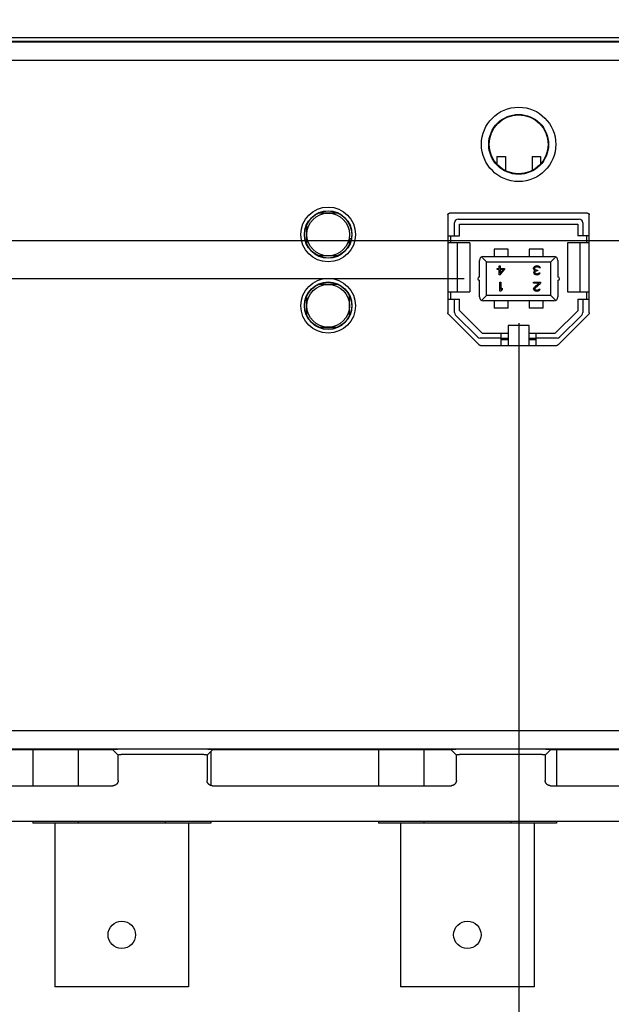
# Model space of a CAD drawing. Header units: inches. Extents: x 0 to 34, y 0 to 22.
# Tile 16 of 80: x 15.6 to 17.3, y 16.7 to 19.5. Entities that reach past the tile are written whole.
import ezdxf

# ---------------------------------------------------------------- set-up
doc = ezdxf.new("R2010")
doc.units = ezdxf.units.IN
doc.header["$LTSCALE"] = 1.87
doc.header["$MEASUREMENT"] = 0
doc.layers.get('0').update_dxf_attribs({"linetype": 'CONTINUOUS'})
doc.layers.add('DIMENSIONS', color=7, linetype='CONTINUOUS')
doc.styles.get("Standard").update_dxf_attribs({"font": 'txt', "width": 0.8})
doc.dimstyles.new('DIMSTYLE_1', dxfattribs={"dimtxt": 0.125, "dimasz": 0.18, "dimexe": 0.18, "dimexo": 0.0625, "dimgap": 0.09, "dimtad": 0, "dimtih": 1, "dimtoh": 1, "dimdec": 3, "dimzin": 4, "dimdsep": 46, "dimtxsty": 'STANDARD', "dimblk": '_FILLED', "dimblk1": '_FILLED', "dimblk2": '_FILLED', "dimcen": 0.09, "dimadec": 0, "dimazin": 0, "dimtp": 0.01, "dimtm": 0.01, "dimtfac": 1, "dimtdec": 3, "dimtofl": 0, "dimtmove": 0, "dimatfit": 3, "dimldrblk": '_FILLED', "dimfxl": 1, "dimtolj": 1, "dimtzin": 4, "dimarcsym": 0})
doc.dimstyles.new('DIMSTYLE_2', dxfattribs={"dimtxt": 0.125, "dimasz": 0.18, "dimexe": 0.18, "dimexo": 0.0625, "dimgap": 0.09, "dimtad": 0, "dimtih": 1, "dimtoh": 1, "dimdec": 3, "dimzin": 4, "dimdsep": 46, "dimtxsty": 'STANDARD', "dimblk": '_FILLED', "dimblk1": '_FILLED', "dimblk2": '_FILLED', "dimcen": 0.09, "dimadec": 0, "dimazin": 0, "dimtp": 0.01, "dimtm": 0.01, "dimtfac": 1, "dimtdec": 3, "dimtofl": 0, "dimtmove": 0, "dimatfit": 3, "dimldrblk": '_FILLED', "dimfxl": 1, "dimtolj": 1, "dimtzin": 4, "dimarcsym": 0})

# ---------------------------------------------------------------- blocks, each defined once
blk = doc.blocks.new('*D22')
at = {"layer": 'DIMENSIONS', "color": 2, "linetype": 'CONTINUOUS'}
blk.add_line((16.8741, 18.736), (12.1645, 18.736), dxfattribs=at)
at = {"layer": 'DIMENSIONS', "color": 2, "linetype": 'CONTINUOUS', "insert": (12.102, 18.7985), "char_height": 0.125, "width": 1.225, "attachment_point": 3, "line_spacing_factor": 0.9}
blk.add_mtext('.667{\\Ftxt.shx;\\W1.000000;\\H0.125000; }[16.94]', dxfattribs=at)
blk = doc.blocks.new('_FILLED')
at = {"color": 0, "linetype": 'BYBLOCK'}
blk.add_solid([(0, 0), (-1, 0.174), (-1, -0.174)], dxfattribs=at)
blk = doc.blocks.new('*D23')
at = {"layer": 'DIMENSIONS', "color": 2, "linetype": 'CONTINUOUS'}
for p, q in [((12.4111, 18.9244), (12.1645, 18.9244)), ((12.5664, 18.8419), (12.4111, 18.9244)), ((17.6706, 18.8419), (12.5664, 18.8419))]:
    blk.add_line(p, q, dxfattribs=at)
at = {"layer": 'DIMENSIONS', "color": 2, "linetype": 'CONTINUOUS', "insert": (12.102, 18.9869), "char_height": 0.125, "width": 1.225, "attachment_point": 3, "line_spacing_factor": 0.9}
blk.add_mtext('.561{\\Ftxt.shx;\\W1.000000;\\H0.125000; }[14.25]', dxfattribs=at)
blk = doc.blocks.new('*D25')
at = {"layer": 'DIMENSIONS', "color": 2, "linetype": 'CONTINUOUS'}
blk.add_line((17.0272, 18.6109), (17.0272, 16.0605), dxfattribs=at)
at = {"layer": 'DIMENSIONS', "color": 2, "linetype": 'CONTINUOUS', "insert": (16.9647, 15.998), "char_height": 0.125, "width": 1.425, "attachment_point": 3, "rotation": 90, "line_spacing_factor": 0.9}
blk.add_mtext('4.175{\\Ftxt.shx;\\W1.000000;\\H0.125000; }[106.05]', dxfattribs=at)
blk = doc.blocks.new('*D26')
at = {"layer": 'DIMENSIONS', "color": 2, "linetype": 'CONTINUOUS'}
blk.add_line((17.802, 18.9057), (17.802, 16.0605), dxfattribs=at)
at = {"layer": 'DIMENSIONS', "color": 2, "linetype": 'CONTINUOUS', "insert": (17.7395, 15.998), "char_height": 0.125, "width": 1.425, "attachment_point": 3, "rotation": 90, "line_spacing_factor": 0.9}
blk.add_mtext('4.950{\\Ftxt.shx;\\W1.000000;\\H0.125000; }[125.73]', dxfattribs=at)
blk = doc.blocks.new('*D27')
at = {"layer": 'DIMENSIONS', "color": 2, "linetype": 'CONTINUOUS'}
for p, q in [((12.852, 18.4455), (12.852, 20.278)), ((20.152, 18.4455), (20.152, 20.278)), ((12.852, 20.153), (15.3885, 20.153)), ((20.152, 20.153), (17.1385, 20.153))]:
    blk.add_line(p, q, dxfattribs=at)
at = {"layer": 'DIMENSIONS', "color": 2, "linetype": 'CONTINUOUS', "xscale": 0.18, "yscale": 0.18, "zscale": 0.18, "rotation": 180}
blk.add_blockref('_FILLED', (12.852, 20.153), dxfattribs=at)
at = {"layer": 'DIMENSIONS', "color": 2, "linetype": 'CONTINUOUS', "xscale": 0.18, "yscale": 0.18, "zscale": 0.18}
blk.add_blockref('_FILLED', (20.152, 20.153), dxfattribs=at)
at = {"layer": 'DIMENSIONS', "color": 2, "linetype": 'CONTINUOUS', "insert": (16.2635, 20.2155), "char_height": 0.125, "width": 1.625, "attachment_point": 2, "line_spacing_factor": 0.9}
blk.add_mtext('(7.300{\\Ftxt.shx;\\W1.000000;\\H0.125000; }[185.42])', dxfattribs=at)

msp = doc.modelspace()

# ---------------------------------------------------------------- linework, layer by layer
at = {"color": 7, "linetype": 'CONTINUOUS'}
for p, q in [((13.152, 19.403), (19.852, 19.403)), ((14.767, 19.413), (18.237, 19.413)), ((19.852, 19.3995), (13.152, 19.3995)), ((19.852, 19.3486), (13.152, 19.3486)), ((16.9661, 19.0785), (16.9661, 19.0571)), ((16.9661, 19.0785), (16.9898, 19.0785)), ((16.9898, 19.0785), (16.9898, 19.0392)), ((17.0646, 19.0785), (17.0646, 19.0395)), ((17.0646, 19.0785), (17.0882, 19.0785)), ((17.0882, 19.0785), (17.0882, 19.0576)), ((16.5195, 18.92), (16.4644, 18.92)), ((16.8284, 18.9149), (16.8284, 18.6398)), ((17.2205, 18.9199), (16.8334, 18.9199)), ((17.2255, 18.6398), (17.2255, 18.9149)), ((16.432, 18.8324), (16.432, 18.8876)), ((16.847, 18.856), (16.847, 18.8932)), ((16.8569, 18.9031), (17.1974, 18.9031)), ((16.8608, 18.856), (16.8608, 18.8891)), ((16.8608, 18.8891), (17.1935, 18.8891)), ((17.1935, 18.8891), (17.1935, 18.856)), ((17.2073, 18.8932), (17.2073, 18.856)), ((16.8284, 18.856), (16.8608, 18.856)), ((16.8364, 18.8363), (16.8364, 18.856)), ((17.2255, 18.856), (17.1935, 18.856)), ((17.2179, 18.856), (17.2179, 18.8363)), ((16.552, 18.8324), (16.552, 18.848)), ((16.5569, 18.848), (16.552, 18.848)), ((16.8898, 18.8363), (16.8284, 18.8363)), ((16.8546, 18.8363), (16.8546, 18.6986)), ((16.8898, 18.8363), (16.8898, 18.6986)), ((17.1646, 18.8363), (17.1646, 18.6986)), ((17.2255, 18.8363), (17.1646, 18.8363)), ((17.1997, 18.6986), (17.1997, 18.8363)), ((16.5195, 18.8), (16.4644, 18.8)), ((16.9231, 18.7971), (16.9366, 18.7836)), ((16.9287, 18.7986), (17.1256, 18.7986)), ((16.9583, 18.8191), (16.9583, 18.7986)), ((16.9976, 18.8191), (16.9583, 18.8191)), ((16.9976, 18.7986), (16.9976, 18.8191)), ((17.0567, 18.8191), (17.0567, 18.7986)), ((17.0961, 18.8191), (17.0567, 18.8191)), ((17.0961, 18.7986), (17.0961, 18.8191)), ((17.1312, 18.7971), (17.1177, 18.7836)), ((16.9169, 18.7405), (16.9169, 18.7867)), ((16.9366, 18.6883), (16.9366, 18.7836)), ((16.9366, 18.7836), (17.1177, 18.7836)), ((16.972, 18.7645), (16.972, 18.772)), ((16.972, 18.772), (16.9751, 18.772)), ((16.9751, 18.772), (16.9751, 18.7645)), ((17.0696, 18.7677), (17.0691, 18.7661)), ((17.0707, 18.7693), (17.0696, 18.7677)), ((17.0723, 18.7704), (17.0707, 18.7693)), ((17.0717, 18.7661), (17.0723, 18.7672)), ((17.0744, 18.7714), (17.0723, 18.7704)), ((17.0723, 18.7672), (17.0733, 18.7682)), ((17.0733, 18.7682), (17.0744, 18.7688)), ((17.0765, 18.772), (17.0744, 18.7714)), ((17.0744, 18.7688), (17.077, 18.7693)), ((17.0765, 18.772), (17.0807, 18.772)), ((17.0801, 18.7693), (17.077, 18.7693)), ((17.0801, 18.7693), (17.0828, 18.7688)), ((17.0828, 18.7714), (17.0807, 18.772)), ((17.0849, 18.7704), (17.0828, 18.7714)), ((17.0828, 18.7688), (17.0838, 18.7682)), ((17.0838, 18.7682), (17.0849, 18.7672)), ((17.0864, 18.7693), (17.0849, 18.7704)), ((17.0849, 18.7672), (17.0854, 18.7661)), ((17.0875, 18.7677), (17.0864, 18.7693)), ((17.088, 18.7661), (17.0875, 18.7677)), ((17.1177, 18.6883), (17.1177, 18.7836)), ((17.1374, 18.7867), (17.1374, 18.7405)), ((16.9667, 18.7613), (16.9667, 18.7645)), ((16.9667, 18.7645), (16.972, 18.7645)), ((16.972, 18.7613), (16.9667, 18.7613)), ((16.972, 18.7468), (16.972, 18.7613)), ((16.9751, 18.7468), (16.972, 18.7468)), ((16.9751, 18.7645), (16.9877, 18.7645)), ((16.9751, 18.7468), (16.9877, 18.7613)), ((16.984, 18.7613), (16.9751, 18.7511)), ((16.9751, 18.7613), (16.9751, 18.7511)), ((16.984, 18.7613), (16.9751, 18.7613)), ((16.9877, 18.7645), (16.9877, 18.7613)), ((17.0691, 18.7639), (17.0691, 18.7661)), ((17.0691, 18.7639), (17.0696, 18.7618)), ((17.0696, 18.7618), (17.0707, 18.7602)), ((17.0702, 18.7559), (17.0696, 18.7537)), ((17.0696, 18.7527), (17.0696, 18.7537)), ((17.0696, 18.7527), (17.0702, 18.7505)), ((17.0712, 18.7575), (17.0702, 18.7559)), ((17.0702, 18.7505), (17.0723, 18.7484)), ((17.0707, 18.7602), (17.0733, 18.7591)), ((17.0733, 18.7591), (17.0712, 18.7575)), ((17.0717, 18.7661), (17.0717, 18.7639)), ((17.0728, 18.7618), (17.0717, 18.7639)), ((17.0723, 18.7537), (17.0733, 18.7559)), ((17.0723, 18.7537), (17.0723, 18.7527)), ((17.0733, 18.7511), (17.0723, 18.7527)), ((17.0723, 18.7484), (17.0744, 18.7473)), ((17.0744, 18.7607), (17.0728, 18.7618)), ((17.0733, 18.7559), (17.0744, 18.757)), ((17.0749, 18.75), (17.0733, 18.7511)), ((17.0775, 18.7602), (17.0744, 18.7607)), ((17.0744, 18.757), (17.0775, 18.758)), ((17.0744, 18.7473), (17.078, 18.7468)), ((17.0775, 18.7495), (17.0749, 18.75)), ((17.0775, 18.7602), (17.0796, 18.7602)), ((17.0796, 18.758), (17.0775, 18.758)), ((17.0775, 18.7495), (17.0796, 18.7495)), ((17.0791, 18.7468), (17.078, 18.7468)), ((17.0791, 18.7468), (17.0828, 18.7473)), ((17.0796, 18.7602), (17.0796, 18.758)), ((17.0822, 18.75), (17.0796, 18.7495)), ((17.0838, 18.7511), (17.0822, 18.75)), ((17.0828, 18.7473), (17.0849, 18.7484)), ((17.0849, 18.7527), (17.0838, 18.7511)), ((17.0849, 18.7527), (17.0875, 18.7527)), ((17.0849, 18.7484), (17.087, 18.7505)), ((17.088, 18.7661), (17.0854, 18.7661)), ((17.087, 18.7505), (17.0875, 18.7527)), ((16.5195, 18.72), (16.4644, 18.72)), ((16.9169, 18.6852), (16.9169, 18.7314)), ((16.9743, 18.7009), (16.9743, 18.7261)), ((16.9743, 18.7261), (16.9774, 18.7261)), ((16.9774, 18.7261), (16.9774, 18.7052)), ((17.0691, 18.7234), (17.0691, 18.7261)), ((17.0691, 18.7261), (17.088, 18.7261)), ((17.0838, 18.7234), (17.0691, 18.7234)), ((17.0707, 18.7116), (17.0696, 18.71)), ((17.0838, 18.7234), (17.0707, 18.7116)), ((17.0733, 18.71), (17.088, 18.7234)), ((17.088, 18.7261), (17.088, 18.7234)), ((17.1374, 18.7314), (17.1374, 18.6852)), ((16.432, 18.6324), (16.432, 18.6876)), ((16.552, 18.6324), (16.552, 18.6876)), ((16.8284, 18.6986), (16.8898, 18.6986)), ((16.8364, 18.6789), (16.8364, 18.6986)), ((16.9231, 18.6748), (16.9366, 18.6883)), ((17.1177, 18.6883), (16.9366, 18.6883)), ((16.9774, 18.7009), (16.9743, 18.7009)), ((16.9806, 18.709), (16.9774, 18.7052)), ((16.9774, 18.7009), (16.9806, 18.7047)), ((16.9806, 18.709), (16.9806, 18.7047)), ((17.0696, 18.71), (17.0691, 18.7079)), ((17.0691, 18.7068), (17.0691, 18.7079)), ((17.0691, 18.7068), (17.0696, 18.7047)), ((17.0696, 18.7047), (17.0717, 18.7025)), ((17.0717, 18.7025), (17.0738, 18.7014)), ((17.0723, 18.7079), (17.0733, 18.71)), ((17.0723, 18.7079), (17.0723, 18.7068)), ((17.0733, 18.7052), (17.0723, 18.7068)), ((17.0749, 18.7041), (17.0733, 18.7052)), ((17.0738, 18.7014), (17.077, 18.7009)), ((17.0775, 18.7036), (17.0749, 18.7041)), ((17.0791, 18.7009), (17.077, 18.7009)), ((17.0775, 18.7036), (17.0796, 18.7036)), ((17.0791, 18.7009), (17.0828, 18.7014)), ((17.0822, 18.7041), (17.0796, 18.7036)), ((17.0838, 18.7052), (17.0822, 18.7041)), ((17.0828, 18.7014), (17.0849, 18.7025)), ((17.0849, 18.7068), (17.0838, 18.7052)), ((17.0849, 18.7068), (17.0875, 18.7068)), ((17.0849, 18.7025), (17.087, 18.7047)), ((17.087, 18.7047), (17.0875, 18.7068)), ((17.1312, 18.6748), (17.1177, 18.6883)), ((17.1646, 18.6986), (17.2255, 18.6986)), ((17.2179, 18.6986), (17.2179, 18.6789)), ((16.8284, 18.6789), (16.8608, 18.6789)), ((16.847, 18.6409), (16.847, 18.6789)), ((16.8608, 18.647), (16.8608, 18.6789)), ((17.1256, 18.6734), (16.9287, 18.6734)), ((16.9583, 18.6734), (16.9583, 18.6528)), ((16.9976, 18.6528), (16.9976, 18.6734)), ((17.0567, 18.6734), (17.0567, 18.6528)), ((17.0961, 18.6528), (17.0961, 18.6734)), ((17.1935, 18.6789), (17.1935, 18.6458)), ((17.1935, 18.6789), (17.2255, 18.6789)), ((17.2073, 18.6789), (17.2073, 18.6409)), ((16.8298, 18.6363), (16.916, 18.5502)), ((16.8499, 18.6339), (16.9121, 18.5717)), ((16.8608, 18.647), (16.925, 18.5828)), ((16.9976, 18.6528), (16.9583, 18.6528)), ((17.0961, 18.6528), (17.0567, 18.6528)), ((17.1293, 18.5828), (17.1935, 18.6458)), ((17.138, 18.5502), (17.2241, 18.6363)), ((17.1422, 18.5717), (17.2044, 18.6339)), ((16.9976, 18.6045), (16.9976, 18.5487)), ((17.0567, 18.6045), (16.9976, 18.6045)), ((17.0567, 18.5487), (17.0567, 18.6045)), ((16.4644, 18.6), (16.5195, 18.6)), ((16.925, 18.5828), (16.9976, 18.5828)), ((16.978, 18.5487), (16.978, 18.5828)), ((17.0567, 18.5828), (17.1293, 18.5828)), ((17.0764, 18.5487), (17.0764, 18.5828)), ((16.978, 18.5688), (16.9191, 18.5688)), ((16.9195, 18.5487), (17.1344, 18.5487)), ((16.9976, 18.5678), (16.978, 18.5678)), ((16.978, 18.5651), (16.9976, 18.5651)), ((17.0764, 18.5678), (17.0567, 18.5678)), ((17.0567, 18.5651), (17.0764, 18.5651)), ((17.1352, 18.5688), (17.0764, 18.5688)), ((13.0654, 17.4673), (19.9386, 17.4673)), ((13.0654, 17.4165), (19.9386, 17.4165)), ((15.8875, 17.413), (15.2164, 17.413)), ((15.662, 17.413), (15.662, 17.3127)), ((15.7896, 17.413), (15.7896, 17.3127)), ((15.8872, 17.4132), (15.8893, 17.4153)), ((15.9022, 17.3982), (15.8872, 17.4132)), ((15.9193, 17.4158), (16.1346, 17.4158)), ((16.1517, 17.3982), (16.1667, 17.4132)), ((16.1646, 17.4153), (16.1667, 17.4132)), ((16.8375, 17.413), (16.1664, 17.413)), ((16.633, 17.413), (16.633, 17.3127)), ((16.7606, 17.413), (16.7606, 17.3127)), ((16.8372, 17.4132), (16.8393, 17.4153)), ((16.8522, 17.3982), (16.8372, 17.4132)), ((16.8693, 17.4158), (17.0846, 17.4158)), ((17.1017, 17.3982), (17.1167, 17.4132)), ((17.1146, 17.4153), (17.1167, 17.4132)), ((17.7875, 17.413), (17.1164, 17.413)), ((17.133, 17.413), (17.133, 17.3127)), ((15.9022, 17.3982), (15.9043, 17.4003)), ((15.9022, 17.3277), (15.9022, 17.3982)), ((15.9193, 17.4008), (16.1346, 17.4008)), ((16.1496, 17.4003), (16.1517, 17.3982)), ((16.1517, 17.3982), (16.1517, 17.3277)), ((16.162, 17.4085), (16.162, 17.3135)), ((16.8522, 17.3982), (16.8543, 17.4003)), ((16.8522, 17.3277), (16.8522, 17.3982)), ((16.8693, 17.4008), (17.0846, 17.4008)), ((17.0996, 17.4003), (17.1017, 17.3982)), ((17.1017, 17.3982), (17.1017, 17.3277)), ((15.2167, 17.3127), (15.8872, 17.3127)), ((16.1629, 17.3132), (16.1624, 17.3133)), ((16.1635, 17.3131), (16.1629, 17.3132)), ((16.164, 17.3129), (16.1635, 17.3131)), ((16.1646, 17.3129), (16.164, 17.3129)), ((16.1651, 17.3128), (16.1645, 17.3129)), ((16.1656, 17.3127), (16.1651, 17.3128)), ((16.1662, 17.3127), (16.1656, 17.3127)), ((16.1667, 17.3127), (16.1662, 17.3127)), ((16.1667, 17.3127), (16.8372, 17.3127)), ((17.1167, 17.3127), (17.7872, 17.3127)), ((14.1125, 17.2134), (18.8914, 17.2134)), ((15.662, 17.2134), (15.662, 17.208)), ((16.162, 17.208), (15.662, 17.208)), ((15.7245, 17.208), (15.7245, 16.748)), ((15.7896, 17.2134), (15.7896, 17.208)), ((16.0343, 17.2134), (16.0343, 17.208)), ((16.0995, 17.208), (16.0995, 16.748)), ((16.162, 17.2134), (16.162, 17.208)), ((16.633, 17.2134), (16.633, 17.208)), ((17.133, 17.208), (16.633, 17.208)), ((16.6955, 17.208), (16.6955, 16.748)), ((16.7606, 17.2134), (16.7606, 17.208)), ((17.0053, 17.2134), (17.0053, 17.208)), ((17.0705, 17.208), (17.0705, 16.748)), ((17.133, 17.2134), (17.133, 17.208)), ((16.0995, 16.748), (15.7245, 16.748)), ((17.0705, 16.748), (16.6955, 16.748))]:
    msp.add_line(p, q, dxfattribs=at)
for points in [[(16.8284, 18.9149), (16.8284, 18.9151), (16.8284, 18.9153), (16.8284, 18.9156), (16.8284, 18.9158), (16.8285, 18.916), (16.8286, 18.9163), (16.8286, 18.9165), (16.8287, 18.9167), (16.8288, 18.9169), (16.8289, 18.9172), (16.829, 18.9174), (16.8292, 18.9176), (16.8293, 18.9178), (16.8294, 18.918), (16.8296, 18.9182), (16.8297, 18.9183), (16.8299, 18.9185), (16.8301, 18.9187), (16.8303, 18.9188), (16.8305, 18.919), (16.8307, 18.9191), (16.8309, 18.9192), (16.8311, 18.9193), (16.8313, 18.9195), (16.8315, 18.9195), (16.8318, 18.9196), (16.832, 18.9197), (16.8322, 18.9198), (16.8325, 18.9198), (16.8327, 18.9198), (16.8329, 18.9199), (16.8332, 18.9199), (16.8334, 18.9199)], [(17.2205, 18.9199), (17.2207, 18.9199), (17.221, 18.9199), (17.2212, 18.9198), (17.2214, 18.9198), (17.2217, 18.9198), (17.2219, 18.9197), (17.2221, 18.9196), (17.2224, 18.9195), (17.2226, 18.9194), (17.2228, 18.9193), (17.223, 18.9192), (17.2232, 18.9191), (17.2234, 18.919), (17.2236, 18.9188), (17.2238, 18.9187), (17.224, 18.9185), (17.2242, 18.9183), (17.2243, 18.9182), (17.2245, 18.918), (17.2246, 18.9178), (17.2248, 18.9176), (17.2249, 18.9174), (17.225, 18.9172), (17.2251, 18.9169), (17.2252, 18.9167), (17.2253, 18.9165), (17.2254, 18.9163), (17.2254, 18.916), (17.2255, 18.9158), (17.2255, 18.9156), (17.2255, 18.9153), (17.2255, 18.9151), (17.2255, 18.9149)], [(16.8298, 18.6363), (16.8297, 18.6364), (16.8295, 18.6366), (16.8294, 18.6368), (16.8293, 18.637), (16.8291, 18.6372), (16.829, 18.6374), (16.8289, 18.6376), (16.8288, 18.6378), (16.8287, 18.638), (16.8286, 18.6383), (16.8286, 18.6385), (16.8285, 18.6387), (16.8284, 18.639), (16.8284, 18.6392), (16.8284, 18.6394), (16.8284, 18.6397), (16.8284, 18.6398)], [(17.2255, 18.6398), (17.2255, 18.6397), (17.2255, 18.6394), (17.2255, 18.6392), (17.2255, 18.6389), (17.2254, 18.6387), (17.2254, 18.6385), (17.2253, 18.6383), (17.2252, 18.638), (17.2251, 18.6378), (17.225, 18.6376), (17.2249, 18.6374), (17.2248, 18.6372), (17.2246, 18.637), (17.2245, 18.6368), (17.2244, 18.6366), (17.2242, 18.6364), (17.2241, 18.6363)], [(16.9195, 18.5487), (16.9193, 18.5487), (16.9191, 18.5487), (16.9188, 18.5488), (16.9186, 18.5488), (16.9184, 18.5488), (16.9181, 18.5489), (16.9179, 18.549), (16.9177, 18.5491), (16.9175, 18.5491), (16.9172, 18.5492), (16.917, 18.5494), (16.9168, 18.5495), (16.9166, 18.5496), (16.9164, 18.5498), (16.9163, 18.5499), (16.9161, 18.5501), (16.916, 18.5502)], [(17.138, 18.5502), (17.1378, 18.5501), (17.1376, 18.5499), (17.1375, 18.5497), (17.1373, 18.5496), (17.1371, 18.5495), (17.1369, 18.5494), (17.1367, 18.5492), (17.1364, 18.5491), (17.1362, 18.5491), (17.136, 18.549), (17.1358, 18.5489), (17.1355, 18.5488), (17.1353, 18.5488), (17.1351, 18.5488), (17.1348, 18.5487), (17.1346, 18.5487), (17.1344, 18.5487)], [(15.9022, 17.3277), (15.9022, 17.3272), (15.9022, 17.3267), (15.9021, 17.3261), (15.9021, 17.3256), (15.902, 17.325), (15.9019, 17.3245), (15.9017, 17.324), (15.9016, 17.3234), (15.9014, 17.3229), (15.9012, 17.3224), (15.901, 17.3219), (15.9008, 17.3214), (15.9006, 17.3209), (15.9003, 17.3204), (15.9, 17.3199), (15.8997, 17.3194), (15.8994, 17.319), (15.8991, 17.3186), (15.8988, 17.3181), (15.8984, 17.3177), (15.898, 17.3173), (15.8976, 17.3169), (15.8972, 17.3165), (15.8968, 17.3162), (15.8964, 17.3158), (15.8959, 17.3155), (15.8955, 17.3152), (15.895, 17.3149), (15.8946, 17.3146), (15.8941, 17.3144), (15.8936, 17.3141), (15.8931, 17.3139), (15.8925, 17.3137), (15.892, 17.3135), (15.8915, 17.3133), (15.891, 17.3132), (15.8904, 17.3131), (15.8899, 17.3129), (15.8894, 17.3129), (15.8888, 17.3128), (15.8883, 17.3127), (15.8877, 17.3127), (15.8872, 17.3127)], [(16.1624, 17.3133), (16.1619, 17.3135), (16.1614, 17.3137), (16.1608, 17.3139), (16.1603, 17.3141), (16.1598, 17.3144), (16.1594, 17.3146), (16.1589, 17.3149), (16.1584, 17.3152), (16.158, 17.3155), (16.1575, 17.3158), (16.1571, 17.3162), (16.1567, 17.3165), (16.1563, 17.3169), (16.1559, 17.3173), (16.1555, 17.3177), (16.1552, 17.3181), (16.1548, 17.3185), (16.1545, 17.319), (16.1542, 17.3194), (16.1539, 17.3199), (16.1536, 17.3204), (16.1533, 17.3209), (16.1531, 17.3214), (16.1529, 17.3219), (16.1527, 17.3224), (16.1525, 17.3229), (16.1523, 17.3234), (16.1522, 17.3239), (16.152, 17.3245), (16.1519, 17.325), (16.1518, 17.3256), (16.1518, 17.3261), (16.1517, 17.3267), (16.1517, 17.3272), (16.1517, 17.3277)], [(16.8522, 17.3277), (16.8522, 17.3272), (16.8522, 17.3267), (16.8521, 17.3261), (16.8521, 17.3256), (16.852, 17.325), (16.8519, 17.3245), (16.8517, 17.324), (16.8516, 17.3234), (16.8514, 17.3229), (16.8512, 17.3224), (16.851, 17.3219), (16.8508, 17.3214), (16.8506, 17.3209), (16.8503, 17.3204), (16.85, 17.3199), (16.8497, 17.3194), (16.8494, 17.319), (16.8491, 17.3186), (16.8488, 17.3181), (16.8484, 17.3177), (16.848, 17.3173), (16.8476, 17.3169), (16.8472, 17.3165), (16.8468, 17.3162), (16.8464, 17.3158), (16.8459, 17.3155), (16.8455, 17.3152), (16.845, 17.3149), (16.8446, 17.3146), (16.8441, 17.3144), (16.8436, 17.3141), (16.8431, 17.3139), (16.8425, 17.3137), (16.842, 17.3135), (16.8415, 17.3133), (16.841, 17.3132), (16.8404, 17.3131), (16.8399, 17.3129), (16.8394, 17.3129), (16.8388, 17.3128), (16.8383, 17.3127), (16.8377, 17.3127), (16.8372, 17.3127)], [(17.1167, 17.3127), (17.1162, 17.3127), (17.1156, 17.3127), (17.1151, 17.3128), (17.1146, 17.3129), (17.114, 17.3129), (17.1135, 17.3131), (17.1129, 17.3132), (17.1124, 17.3133), (17.1119, 17.3135), (17.1114, 17.3137), (17.1108, 17.3139), (17.1103, 17.3141), (17.1098, 17.3144), (17.1094, 17.3146), (17.1089, 17.3149), (17.1084, 17.3152), (17.108, 17.3155), (17.1075, 17.3158), (17.1071, 17.3162), (17.1067, 17.3165), (17.1063, 17.3169), (17.1059, 17.3173), (17.1055, 17.3177), (17.1052, 17.3181), (17.1048, 17.3185), (17.1045, 17.319), (17.1042, 17.3194), (17.1039, 17.3199), (17.1036, 17.3204), (17.1033, 17.3209), (17.1031, 17.3214), (17.1029, 17.3219), (17.1027, 17.3224), (17.1025, 17.3229), (17.1023, 17.3234), (17.1022, 17.3239), (17.102, 17.3245), (17.1019, 17.325), (17.1018, 17.3256), (17.1018, 17.3261), (17.1017, 17.3267), (17.1017, 17.3272), (17.1017, 17.3277)]]:
    msp.add_lwpolyline(points, dxfattribs=at)
for centre, radius in [((17.027, 19.113), 0.1044), ((17.027, 19.113), 0.084), ((17.027, 19.113), 0.0826), ((16.492, 18.86), 0.0769), ((16.492, 18.86), 0.0667), ((16.492, 18.86), 0.066), ((16.492, 18.86), 0.06), ((16.492, 18.66), 0.0769), ((16.492, 18.66), 0.0667), ((16.492, 18.66), 0.066), ((16.492, 18.66), 0.06), ((15.912, 16.894), 0.0385), ((16.883, 16.894), 0.0385)]:
    msp.add_circle(centre, radius, dxfattribs=at)
for centre, radius, start, end in [((16.8569, 18.8932), 0.00984, 90, 180), ((17.1974, 18.8932), 0.00984, 0, 90), ((16.9287, 18.7867), 0.0118, 90, 180), ((17.1256, 18.7867), 0.0118, 0, 90), ((16.9169, 18.736), 0.00453, 90, 270), ((17.1374, 18.736), 0.00453, 270, 90), ((16.9287, 18.6852), 0.0118, 180, 270), ((17.1256, 18.6852), 0.0118, 270, 360), ((16.8569, 18.6409), 0.00984, 180, 225), ((17.1974, 18.6409), 0.00984, 315, 360), ((16.9191, 18.5787), 0.00984, 225, 270), ((17.1352, 18.5787), 0.00984, 270, 315)]:
    msp.add_arc(centre, radius, start, end, dxfattribs=at)
for points, knots in [([(15.8893, 17.4153), (15.8893, 17.4153), (15.8893, 17.4153), (15.8893, 17.4153), (15.8893, 17.4153), (15.8894, 17.4153), (15.8894, 17.4154), (15.8894, 17.4154), (15.8894, 17.4154), (15.8895, 17.4154), (15.8896, 17.4154), (15.8897, 17.4154), (15.8898, 17.4154), (15.89, 17.4154), (15.8901, 17.4154), (15.8903, 17.4155), (15.8905, 17.4155), (15.8908, 17.4155), (15.8912, 17.4155), (15.8918, 17.4155), (15.8924, 17.4156), (15.893, 17.4156), (15.8938, 17.4156), (15.8946, 17.4156), (15.8954, 17.4156), (15.8963, 17.4157), (15.8973, 17.4157), (15.8987, 17.4157), (15.9005, 17.4157), (15.9029, 17.4158), (15.9054, 17.4158), (15.908, 17.4158), (15.9107, 17.4158), (15.9135, 17.4158), (15.9159, 17.4158), (15.9179, 17.4158), (15.9188, 17.4158), (15.9193, 17.4158)], [0, 0, 0, 0, 0.000165, 0.00037, 0.00089, 0.00153, 0.002276, 0.00315, 0.004173, 0.006669, 0.009744, 0.013405, 0.017657, 0.022499, 0.02793, 0.033942, 0.040525, 0.047672, 0.063624, 0.08174, 0.101969, 0.12427, 0.148603, 0.174937, 0.203236, 0.23344, 0.265465, 0.29923, 0.371645, 0.450007, 0.533599, 0.621564, 0.713019, 0.807141, 0.903104, 0.951496, 1, 1, 1, 1]), ([(16.1346, 17.4158), (16.1351, 17.4158), (16.136, 17.4158), (16.138, 17.4158), (16.1404, 17.4158), (16.1432, 17.4158), (16.1459, 17.4158), (16.1486, 17.4158), (16.1511, 17.4158), (16.1534, 17.4157), (16.1552, 17.4157), (16.1566, 17.4157), (16.1576, 17.4157), (16.1585, 17.4156), (16.1593, 17.4156), (16.1601, 17.4156), (16.1609, 17.4156), (16.1615, 17.4156), (16.1621, 17.4155), (16.1627, 17.4155), (16.1631, 17.4155), (16.1634, 17.4155), (16.1636, 17.4155), (16.1638, 17.4154), (16.1639, 17.4154), (16.1641, 17.4154), (16.1642, 17.4154), (16.1643, 17.4154), (16.1644, 17.4154), (16.1645, 17.4154), (16.1645, 17.4154), (16.1645, 17.4154), (16.1646, 17.4153), (16.1646, 17.4153), (16.1646, 17.4153), (16.1646, 17.4153), (16.1646, 17.4153), (16.1646, 17.4153)], [0, 0, 0, 0, 0.048504, 0.096896, 0.192859, 0.286981, 0.378436, 0.466401, 0.549993, 0.628355, 0.70077, 0.734535, 0.76656, 0.796764, 0.825063, 0.851397, 0.87573, 0.898031, 0.91826, 0.936376, 0.952328, 0.959475, 0.966058, 0.97207, 0.977501, 0.982343, 0.986595, 0.990256, 0.993331, 0.995827, 0.99685, 0.997724, 0.99847, 0.99911, 0.99963, 0.999835, 1, 1, 1, 1]), ([(16.8393, 17.4153), (16.8393, 17.4153), (16.8393, 17.4153), (16.8393, 17.4153), (16.8393, 17.4153), (16.8394, 17.4153), (16.8394, 17.4154), (16.8394, 17.4154), (16.8394, 17.4154), (16.8395, 17.4154), (16.8396, 17.4154), (16.8397, 17.4154), (16.8398, 17.4154), (16.84, 17.4154), (16.8401, 17.4154), (16.8403, 17.4155), (16.8405, 17.4155), (16.8408, 17.4155), (16.8412, 17.4155), (16.8418, 17.4155), (16.8424, 17.4156), (16.843, 17.4156), (16.8438, 17.4156), (16.8446, 17.4156), (16.8454, 17.4156), (16.8463, 17.4157), (16.8473, 17.4157), (16.8487, 17.4157), (16.8505, 17.4157), (16.8529, 17.4158), (16.8554, 17.4158), (16.858, 17.4158), (16.8607, 17.4158), (16.8635, 17.4158), (16.8659, 17.4158), (16.8679, 17.4158), (16.8688, 17.4158), (16.8693, 17.4158)], [0, 0, 0, 0, 0.000165, 0.00037, 0.00089, 0.00153, 0.002276, 0.00315, 0.004173, 0.006669, 0.009744, 0.013405, 0.017657, 0.022499, 0.02793, 0.033942, 0.040525, 0.047672, 0.063624, 0.08174, 0.101969, 0.12427, 0.148603, 0.174937, 0.203236, 0.23344, 0.265465, 0.29923, 0.371645, 0.450007, 0.533599, 0.621564, 0.713019, 0.807141, 0.903104, 0.951496, 1, 1, 1, 1]), ([(17.0846, 17.4158), (17.0851, 17.4158), (17.086, 17.4158), (17.088, 17.4158), (17.0904, 17.4158), (17.0932, 17.4158), (17.0959, 17.4158), (17.0986, 17.4158), (17.1011, 17.4158), (17.1034, 17.4157), (17.1052, 17.4157), (17.1066, 17.4157), (17.1076, 17.4157), (17.1085, 17.4156), (17.1093, 17.4156), (17.1101, 17.4156), (17.1109, 17.4156), (17.1115, 17.4156), (17.1121, 17.4155), (17.1127, 17.4155), (17.1131, 17.4155), (17.1134, 17.4155), (17.1136, 17.4155), (17.1138, 17.4154), (17.1139, 17.4154), (17.1141, 17.4154), (17.1142, 17.4154), (17.1143, 17.4154), (17.1144, 17.4154), (17.1145, 17.4154), (17.1145, 17.4154), (17.1145, 17.4154), (17.1146, 17.4153), (17.1146, 17.4153), (17.1146, 17.4153), (17.1146, 17.4153), (17.1146, 17.4153), (17.1146, 17.4153)], [0, 0, 0, 0, 0.048504, 0.096896, 0.192859, 0.286981, 0.378436, 0.466401, 0.549993, 0.628355, 0.70077, 0.734535, 0.76656, 0.796764, 0.825063, 0.851397, 0.87573, 0.898031, 0.91826, 0.936376, 0.952328, 0.959475, 0.966058, 0.97207, 0.977501, 0.982343, 0.986595, 0.990256, 0.993331, 0.995827, 0.99685, 0.997724, 0.99847, 0.99911, 0.99963, 0.999835, 1, 1, 1, 1]), ([(15.9043, 17.4003), (15.9043, 17.4003), (15.9043, 17.4003), (15.9043, 17.4003), (15.9043, 17.4003), (15.9043, 17.4004), (15.9044, 17.4004), (15.9044, 17.4004), (15.9044, 17.4004), (15.9045, 17.4004), (15.9045, 17.4004), (15.9046, 17.4004), (15.9046, 17.4004), (15.9047, 17.4004), (15.9049, 17.4005), (15.905, 17.4005), (15.9053, 17.4005), (15.9055, 17.4005), (15.9058, 17.4006), (15.9062, 17.4006), (15.9065, 17.4006), (15.9069, 17.4006), (15.9074, 17.4006), (15.908, 17.4007), (15.9088, 17.4007), (15.9097, 17.4007), (15.9105, 17.4007), (15.9111, 17.4008), (15.9117, 17.4008), (15.9123, 17.4008), (15.913, 17.4008), (15.9139, 17.4008), (15.9148, 17.4008), (15.9157, 17.4008), (15.9164, 17.4008), (15.917, 17.4008), (15.9175, 17.4008), (15.9179, 17.4008), (15.9182, 17.4008), (15.9185, 17.4008), (15.9188, 17.4008), (15.919, 17.4008), (15.9192, 17.4008), (15.9193, 17.4008)], [0, 0, 0, 0, 0.000518, 0.001145, 0.001879, 0.002719, 0.00368, 0.004773, 0.007378, 0.010546, 0.014278, 0.01858, 0.023452, 0.028891, 0.034897, 0.04859, 0.064503, 0.082601, 0.102846, 0.125193, 0.149592, 0.175989, 0.204324, 0.23453, 0.30027, 0.372591, 0.411011, 0.450817, 0.491916, 0.534212, 0.577605, 0.621993, 0.713334, 0.760072, 0.807375, 0.855133, 0.879147, 0.903232, 0.927374, 0.951559, 0.963663, 0.975772, 1, 1, 1, 1]), ([(16.1346, 17.4008), (16.1347, 17.4008), (16.1349, 17.4008), (16.1351, 17.4008), (16.1354, 17.4008), (16.1357, 17.4008), (16.136, 17.4008), (16.1364, 17.4008), (16.1369, 17.4008), (16.1375, 17.4008), (16.1382, 17.4008), (16.1391, 17.4008), (16.14, 17.4008), (16.1409, 17.4008), (16.1416, 17.4008), (16.1422, 17.4008), (16.1428, 17.4008), (16.1434, 17.4007), (16.1442, 17.4007), (16.1451, 17.4007), (16.1459, 17.4007), (16.1465, 17.4006), (16.147, 17.4006), (16.1474, 17.4006), (16.1477, 17.4006), (16.1481, 17.4006), (16.1484, 17.4005), (16.1486, 17.4005), (16.1489, 17.4005), (16.1491, 17.4005), (16.1492, 17.4004), (16.1493, 17.4004), (16.1493, 17.4004), (16.1494, 17.4004), (16.1494, 17.4004), (16.1495, 17.4004), (16.1495, 17.4004), (16.1495, 17.4004), (16.1496, 17.4004), (16.1496, 17.4003), (16.1496, 17.4003), (16.1496, 17.4003), (16.1496, 17.4003), (16.1496, 17.4003)], [0, 0, 0, 0, 0.024228, 0.036337, 0.048441, 0.072626, 0.096768, 0.120853, 0.144867, 0.192625, 0.239928, 0.286666, 0.378007, 0.422395, 0.465788, 0.508084, 0.549183, 0.588989, 0.627409, 0.69973, 0.76547, 0.795676, 0.824011, 0.850408, 0.874807, 0.897154, 0.917399, 0.935497, 0.95141, 0.965103, 0.971109, 0.976548, 0.98142, 0.985722, 0.989454, 0.992622, 0.995227, 0.99632, 0.997281, 0.998121, 0.998855, 0.999482, 1, 1, 1, 1]), ([(16.8543, 17.4003), (16.8543, 17.4003), (16.8543, 17.4003), (16.8543, 17.4003), (16.8543, 17.4003), (16.8543, 17.4004), (16.8544, 17.4004), (16.8544, 17.4004), (16.8544, 17.4004), (16.8545, 17.4004), (16.8545, 17.4004), (16.8546, 17.4004), (16.8546, 17.4004), (16.8547, 17.4004), (16.8549, 17.4005), (16.855, 17.4005), (16.8553, 17.4005), (16.8555, 17.4005), (16.8558, 17.4006), (16.8562, 17.4006), (16.8565, 17.4006), (16.8569, 17.4006), (16.8574, 17.4006), (16.858, 17.4007), (16.8588, 17.4007), (16.8597, 17.4007), (16.8605, 17.4007), (16.8611, 17.4008), (16.8617, 17.4008), (16.8623, 17.4008), (16.863, 17.4008), (16.8639, 17.4008), (16.8648, 17.4008), (16.8657, 17.4008), (16.8664, 17.4008), (16.867, 17.4008), (16.8675, 17.4008), (16.8679, 17.4008), (16.8682, 17.4008), (16.8685, 17.4008), (16.8688, 17.4008), (16.869, 17.4008), (16.8692, 17.4008), (16.8693, 17.4008)], [0, 0, 0, 0, 0.000518, 0.001145, 0.001879, 0.002719, 0.00368, 0.004773, 0.007378, 0.010546, 0.014278, 0.01858, 0.023452, 0.028891, 0.034897, 0.04859, 0.064503, 0.082601, 0.102846, 0.125193, 0.149592, 0.175989, 0.204324, 0.23453, 0.30027, 0.372591, 0.411011, 0.450817, 0.491916, 0.534212, 0.577605, 0.621993, 0.713334, 0.760072, 0.807375, 0.855133, 0.879147, 0.903232, 0.927374, 0.951559, 0.963663, 0.975772, 1, 1, 1, 1]), ([(17.0846, 17.4008), (17.0847, 17.4008), (17.0849, 17.4008), (17.0851, 17.4008), (17.0854, 17.4008), (17.0857, 17.4008), (17.086, 17.4008), (17.0864, 17.4008), (17.0869, 17.4008), (17.0875, 17.4008), (17.0882, 17.4008), (17.0891, 17.4008), (17.09, 17.4008), (17.0909, 17.4008), (17.0916, 17.4008), (17.0922, 17.4008), (17.0928, 17.4008), (17.0934, 17.4007), (17.0942, 17.4007), (17.0951, 17.4007), (17.0959, 17.4007), (17.0965, 17.4006), (17.097, 17.4006), (17.0974, 17.4006), (17.0977, 17.4006), (17.0981, 17.4006), (17.0984, 17.4005), (17.0986, 17.4005), (17.0989, 17.4005), (17.0991, 17.4005), (17.0992, 17.4004), (17.0993, 17.4004), (17.0993, 17.4004), (17.0994, 17.4004), (17.0994, 17.4004), (17.0995, 17.4004), (17.0995, 17.4004), (17.0995, 17.4004), (17.0996, 17.4004), (17.0996, 17.4003), (17.0996, 17.4003), (17.0996, 17.4003), (17.0996, 17.4003), (17.0996, 17.4003)], [0, 0, 0, 0, 0.024228, 0.036337, 0.048441, 0.072626, 0.096768, 0.120853, 0.144867, 0.192625, 0.239928, 0.286666, 0.378007, 0.422395, 0.465788, 0.508084, 0.549183, 0.588989, 0.627409, 0.69973, 0.76547, 0.795676, 0.824011, 0.850408, 0.874807, 0.897154, 0.917399, 0.935497, 0.95141, 0.965103, 0.971109, 0.976548, 0.98142, 0.985722, 0.989454, 0.992622, 0.995227, 0.99632, 0.997281, 0.998121, 0.998855, 0.999482, 1, 1, 1, 1])]:
    msp.add_open_spline(points, degree=3, knots=knots, dxfattribs=at)

# ---------------------------------------------------------------- dimensions: what is measured, and where the dimension line sits
at = {"layer": 'DIMENSIONS', "color": 2, "linetype": 'CONTINUOUS'}
dim = msp.add_linear_dim(base=(20.152, 20.153), p1=(12.852, 18.4455), p2=(20.152, 18.4455), text='(<>)', dimstyle='DIMSTYLE_1', dxfattribs=at)
dim.commit()
dim.dimension.update_dxf_attribs({"geometry": '*D27', "text_midpoint": (16.1635, 20.153), "dimtype": 160})
for feature_location, offset, dtype, origin, picture, middle in [((16.8741, 18.736), (-4.7097, 0), 0, (16.9366, 19.403), '*D22', (11.2395, 18.736)), ((17.6706, 18.8419), (-5.5061, 0.0826), 0, (17.7331, 19.403), '*D23', (11.2395, 18.9244)), ((17.802, 18.9057), (0, -2.8452), 1, (12.852, 18.9682), '*D26', (17.9588, 15.0173)), ((17.0272, 18.6109), (0, -2.5504), 1, (12.852, 18.6734), '*D25', (17.184, 15.0173))]:
    dim = msp.add_ordinate_dim(feature_location=feature_location, offset=offset, dtype=dtype, origin=origin, dimstyle='DIMSTYLE_2', dxfattribs=at)
    dim.commit()
    dim.dimension.update_dxf_attribs({"geometry": picture, "text_midpoint": middle})

doc.saveas('drawing.dxf')
